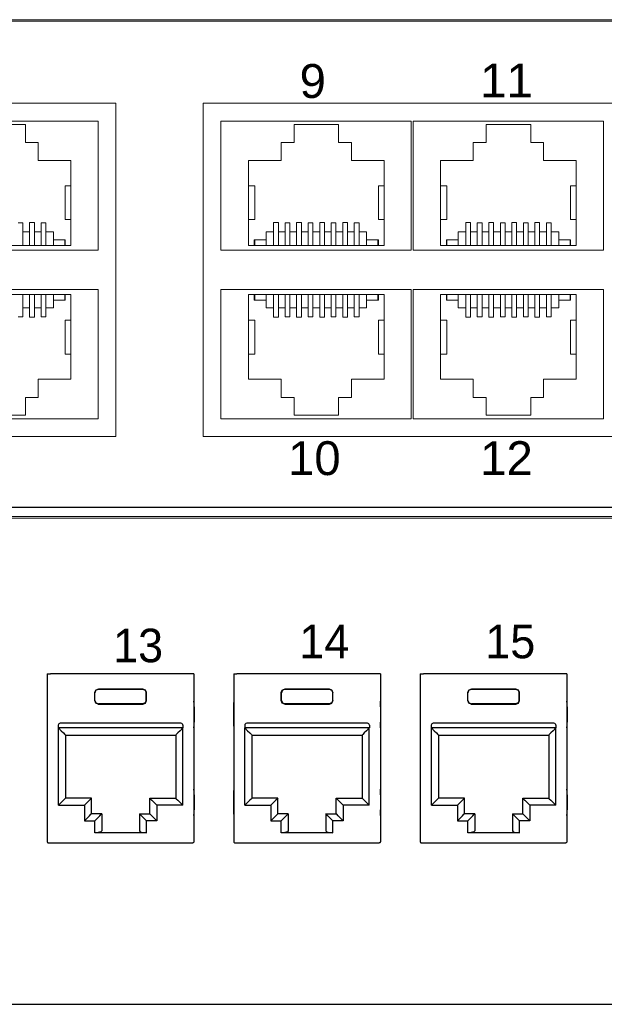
# Model space of a CAD drawing. Header units: millimetres. Extents: x 83969 to 163860, y -22594 to 4849.
# Tile 74 of 115: x 163449.81 to 163453.09, y -21360.63 to -21355.09. Entities that reach past the tile are written whole.
import ezdxf

# ---------------------------------------------------------------- set-up
doc = ezdxf.new("R2010")
doc.units = ezdxf.units.MM
doc.layers.get('0').update_dxf_attribs({"color": 251, "lineweight": 0})
doc.layers.add('! PT Opisy Legenda 2', color=7, linetype='Continuous')
doc.styles.add('_LANSTER_01', font='romans.shx')
doc.styles.add('Arial10', font='arial.ttf', dxfattribs={"height": 10})

# ---------------------------------------------------------------- blocks, each defined once
blk = doc.blocks.new('Switch 24xGE')
at = {"color": 144}
for points in [[(-306.45, 0), (0, 0), (0, 27.955), (-306.45, 27.955)], [(-185.1, 23.252), (-140, 23.252), (-140, 4.506), (-185.1, 4.506)], [(-135.1, 23.252), (-90, 23.252), (-90, 4.506), (-135.1, 4.506)]]:
    blk.add_lwpolyline(points, close=True, dxfattribs=at)
blk.add_lwpolyline([(-272.449, 27.876), (-34, 27.876), (-34, -0.079), (-272.449, -0.079)], close=True)
for points in [[(-141, 22.252), (-141, 14.981), (-151.7, 14.981), (-151.7, 22.252), (-141, 22.252)], [(-123.4, 22.252), (-123.4, 14.981), (-134.1, 14.981), (-134.1, 22.252), (-123.4, 22.252)], [(-112.6, 22.252), (-112.6, 14.981), (-123.3, 14.981), (-123.3, 22.252), (-112.6, 22.252)], [(-147.586, 22.053), (-145.084, 22.053), (-145.084, 21.054), (-144.36, 21.054), (-144.36, 20.026), (-142.523, 20.026), (-142.523, 15.259), (-150.146, 15.259)], [(-145.497, 16.52), (-145.23, 16.52), (-145.23, 15.259), (-145.23, 16.021), (-144.849, 16.021), (-144.849, 15.259), (-144.849, 16.54), (-144.582, 16.54), (-144.582, 15.259), (-144.582, 16.021), (-144.201, 16.021), (-144.201, 15.259), (-144.201, 16.52), (-143.935, 16.52), (-143.935, 15.259), (-143.935, 16.021), (-143.509, 16.021), (-143.509, 15.259), (-143.509, 15.576), (-142.874, 15.576), (-142.874, 15.259), (-142.874, 15.576), (-142.842, 15.576), (-142.842, 15.259)], [(-132.546, 15.259), (-132.546, 20.026), (-130.71, 20.026), (-130.71, 21.054), (-129.986, 21.054), (-129.986, 22.053), (-127.484, 22.053), (-127.484, 21.054), (-126.76, 21.054), (-126.76, 20.026), (-124.923, 20.026), (-124.923, 15.259), (-132.546, 15.259), (-132.227, 15.259), (-132.227, 15.576), (-132.196, 15.576), (-132.196, 15.259), (-132.196, 15.576), (-131.561, 15.576), (-131.561, 15.259), (-131.561, 16.021), (-131.135, 16.021), (-131.135, 15.259), (-131.135, 16.54), (-130.868, 16.54), (-130.868, 15.259), (-130.868, 16.021), (-130.487, 16.021), (-130.487, 15.259), (-130.487, 16.52), (-130.221, 16.52), (-130.221, 15.259), (-130.221, 16.021), (-129.84, 16.021), (-129.84, 15.259), (-129.84, 16.54), (-129.573, 16.54), (-129.573, 15.259), (-129.573, 16.021), (-129.192, 16.021), (-129.192, 15.259), (-129.192, 16.52), (-128.925, 16.52), (-128.925, 15.259), (-128.925, 16.021), (-128.544, 16.021), (-128.544, 15.259), (-128.544, 16.54), (-128.278, 16.54), (-128.278, 15.259), (-128.278, 16.021), (-127.897, 16.021), (-127.897, 15.259), (-127.897, 16.52), (-127.63, 16.52), (-127.63, 15.259), (-127.63, 16.021), (-127.249, 16.021), (-127.249, 15.259), (-127.249, 16.54), (-126.982, 16.54), (-126.982, 15.259), (-126.982, 16.021), (-126.601, 16.021), (-126.601, 15.259), (-126.601, 16.52), (-126.335, 16.52), (-126.335, 15.259), (-126.335, 16.021), (-125.909, 16.021), (-125.909, 15.259), (-125.909, 15.576), (-125.274, 15.576), (-125.274, 15.259), (-125.274, 15.576), (-125.242, 15.576), (-125.242, 15.259)], [(-121.746, 15.259), (-121.746, 20.026), (-119.91, 20.026), (-119.91, 21.054), (-119.186, 21.054), (-119.186, 22.053), (-116.684, 22.053), (-116.684, 21.054), (-115.96, 21.054), (-115.96, 20.026), (-114.123, 20.026), (-114.123, 15.259), (-121.746, 15.259), (-121.427, 15.259), (-121.427, 15.576), (-121.396, 15.576), (-121.396, 15.259), (-121.396, 15.576), (-120.761, 15.576), (-120.761, 15.259), (-120.761, 16.021), (-120.335, 16.021), (-120.335, 15.259), (-120.335, 16.54), (-120.068, 16.54), (-120.068, 15.259), (-120.068, 16.021), (-119.687, 16.021), (-119.687, 15.259), (-119.687, 16.52), (-119.421, 16.52), (-119.421, 15.259), (-119.421, 16.021), (-119.04, 16.021), (-119.04, 15.259), (-119.04, 16.54), (-118.773, 16.54), (-118.773, 15.259), (-118.773, 16.021), (-118.392, 16.021), (-118.392, 15.259), (-118.392, 16.52), (-118.125, 16.52), (-118.125, 15.259), (-118.125, 16.021), (-117.744, 16.021), (-117.744, 15.259), (-117.744, 16.54), (-117.478, 16.54), (-117.478, 15.259), (-117.478, 16.021), (-117.097, 16.021), (-117.097, 15.259), (-117.097, 16.52), (-116.83, 16.52), (-116.83, 15.259), (-116.83, 16.021), (-116.449, 16.021), (-116.449, 15.259), (-116.449, 16.54), (-116.182, 16.54), (-116.182, 15.259), (-116.182, 16.021), (-115.801, 16.021), (-115.801, 15.259), (-115.801, 16.52), (-115.535, 16.52), (-115.535, 15.259), (-115.535, 16.021), (-115.109, 16.021), (-115.109, 15.259), (-115.109, 15.576), (-114.474, 15.576), (-114.474, 15.259), (-114.474, 15.576), (-114.442, 15.576), (-114.442, 15.259)], [(-142.523, 18.616), (-142.847, 18.616), (-142.847, 16.713), (-142.523, 16.713)], [(-132.546, 18.616), (-132.191, 18.616), (-132.191, 16.713), (-132.546, 16.713)], [(-124.923, 18.616), (-125.247, 18.616), (-125.247, 16.713), (-124.923, 16.713)], [(-121.746, 18.616), (-121.391, 18.616), (-121.391, 16.713), (-121.746, 16.713)], [(-114.123, 18.616), (-114.447, 18.616), (-114.447, 16.713), (-114.123, 16.713)], [(-141, 5.506), (-141, 12.777), (-151.7, 12.777), (-151.7, 5.506), (-141, 5.506)], [(-123.4, 5.506), (-123.4, 12.777), (-134.1, 12.777), (-134.1, 5.506), (-123.4, 5.506)], [(-112.6, 5.506), (-112.6, 12.777), (-123.3, 12.777), (-123.3, 5.506), (-112.6, 5.506)], [(-147.586, 5.705), (-145.084, 5.705), (-145.084, 6.704), (-144.36, 6.704), (-144.36, 7.733), (-142.523, 7.733), (-142.523, 12.5), (-150.146, 12.5)], [(-145.497, 11.239), (-145.23, 11.239), (-145.23, 12.5), (-145.23, 11.738), (-144.849, 11.738), (-144.849, 12.5), (-144.849, 11.218), (-144.582, 11.218), (-144.582, 12.5), (-144.582, 11.738), (-144.201, 11.738), (-144.201, 12.5), (-144.201, 11.239), (-143.935, 11.239), (-143.935, 12.5), (-143.935, 11.738), (-143.509, 11.738), (-143.509, 12.5), (-143.509, 12.182), (-142.874, 12.182), (-142.874, 12.5), (-142.874, 12.182), (-142.842, 12.182), (-142.842, 12.5)], [(-132.546, 12.5), (-132.546, 7.733), (-130.71, 7.733), (-130.71, 6.704), (-129.986, 6.704), (-129.986, 5.705), (-127.484, 5.705), (-127.484, 6.704), (-126.76, 6.704), (-126.76, 7.733), (-124.923, 7.733), (-124.923, 12.5), (-132.546, 12.5), (-132.227, 12.5), (-132.227, 12.182), (-132.196, 12.182), (-132.196, 12.5), (-132.196, 12.182), (-131.561, 12.182), (-131.561, 12.5), (-131.561, 11.738), (-131.135, 11.738), (-131.135, 12.5), (-131.135, 11.219), (-130.868, 11.219), (-130.868, 12.5), (-130.868, 11.738), (-130.487, 11.738), (-130.487, 12.5), (-130.487, 11.239), (-130.221, 11.239), (-130.221, 12.5), (-130.221, 11.738), (-129.84, 11.738), (-129.84, 12.5), (-129.84, 11.218), (-129.573, 11.218), (-129.573, 12.5), (-129.573, 11.738), (-129.192, 11.738), (-129.192, 12.5), (-129.192, 11.239), (-128.925, 11.239), (-128.925, 12.5), (-128.925, 11.738), (-128.544, 11.738), (-128.544, 12.5), (-128.544, 11.218), (-128.278, 11.218), (-128.278, 12.5), (-128.278, 11.738), (-127.897, 11.738), (-127.897, 12.5), (-127.897, 11.239), (-127.63, 11.239), (-127.63, 12.5), (-127.63, 11.738), (-127.249, 11.738), (-127.249, 12.5), (-127.249, 11.218), (-126.982, 11.218), (-126.982, 12.5), (-126.982, 11.738), (-126.601, 11.738), (-126.601, 12.5), (-126.601, 11.239), (-126.335, 11.239), (-126.335, 12.5), (-126.335, 11.738), (-125.909, 11.738), (-125.909, 12.5), (-125.909, 12.182), (-125.274, 12.182), (-125.274, 12.5), (-125.274, 12.182), (-125.242, 12.182), (-125.242, 12.5)], [(-121.746, 12.5), (-121.746, 7.733), (-119.91, 7.733), (-119.91, 6.704), (-119.186, 6.704), (-119.186, 5.705), (-116.684, 5.705), (-116.684, 6.704), (-115.96, 6.704), (-115.96, 7.733), (-114.123, 7.733), (-114.123, 12.5), (-121.746, 12.5), (-121.427, 12.5), (-121.427, 12.182), (-121.396, 12.182), (-121.396, 12.5), (-121.396, 12.182), (-120.761, 12.182), (-120.761, 12.5), (-120.761, 11.738), (-120.335, 11.738), (-120.335, 12.5), (-120.335, 11.219), (-120.068, 11.219), (-120.068, 12.5), (-120.068, 11.738), (-119.687, 11.738), (-119.687, 12.5), (-119.687, 11.239), (-119.421, 11.239), (-119.421, 12.5), (-119.421, 11.738), (-119.04, 11.738), (-119.04, 12.5), (-119.04, 11.218), (-118.773, 11.218), (-118.773, 12.5), (-118.773, 11.738), (-118.392, 11.738), (-118.392, 12.5), (-118.392, 11.239), (-118.125, 11.239), (-118.125, 12.5), (-118.125, 11.738), (-117.744, 11.738), (-117.744, 12.5), (-117.744, 11.218), (-117.478, 11.218), (-117.478, 12.5), (-117.478, 11.738), (-117.097, 11.738), (-117.097, 12.5), (-117.097, 11.239), (-116.83, 11.239), (-116.83, 12.5), (-116.83, 11.738), (-116.449, 11.738), (-116.449, 12.5), (-116.449, 11.218), (-116.182, 11.218), (-116.182, 12.5), (-116.182, 11.738), (-115.801, 11.738), (-115.801, 12.5), (-115.801, 11.239), (-115.535, 11.239), (-115.535, 12.5), (-115.535, 11.738), (-115.109, 11.738), (-115.109, 12.5), (-115.109, 12.182), (-114.474, 12.182), (-114.474, 12.5), (-114.474, 12.182), (-114.442, 12.182), (-114.442, 12.5)], [(-142.523, 9.143), (-142.847, 9.143), (-142.847, 11.045), (-142.523, 11.045)], [(-132.546, 9.143), (-132.191, 9.143), (-132.191, 11.045), (-132.546, 11.045)], [(-124.923, 9.143), (-125.247, 9.143), (-125.247, 11.045), (-124.923, 11.045)], [(-121.746, 9.143), (-121.391, 9.143), (-121.391, 11.045), (-121.746, 11.045)], [(-114.123, 9.143), (-114.447, 9.143), (-114.447, 11.045), (-114.123, 11.045)]]:
    blk.add_lwpolyline(points, dxfattribs=at)
at = {"color": 144, "style": 'Arial10'}
for s, p in [('9', (-129.674, 23.553)), ('11', (-119.526, 23.585)), ('10', (-130.326, 2.337)), ('12', (-119.526, 2.337))]:
    blk.add_text(s, height=1.905, dxfattribs=at).set_placement(p)
blk = doc.blocks.new('Panel modularny_24_port_1U')
at = {"color": 0}
for p, q in [((48.895, 4.445), (0, 4.445)), ((0, 0), (48.895, 0))]:
    blk.add_line(p, q, dxfattribs=at)
at = {"color": 0, "linetype": 'Continuous'}
for p, q in [((26.1153, 2.9564), (26.1342, 2.9564)), ((26.1153, 2.9564), (26.1153, 1.4553)), ((26.1342, 2.9564), (26.1373, 2.9564)), ((26.1373, 2.9564), (26.1447, 2.9564)), ((27.3978, 2.9564), (26.1447, 2.9564)), ((27.4052, 2.9564), (27.3978, 2.9564)), ((27.4083, 2.9564), (27.4052, 2.9564)), ((27.4272, 2.9564), (27.4083, 2.9564)), ((27.4272, 2.9564), (27.4272, 1.4553)), ((27.7822, 2.9564), (27.8011, 2.9564)), ((27.7822, 2.9564), (27.7822, 1.4553)), ((27.8011, 2.9564), (27.8042, 2.9564)), ((27.8042, 2.9564), (27.8116, 2.9564)), ((29.0647, 2.9564), (27.8116, 2.9564)), ((29.0721, 2.9564), (29.0647, 2.9564)), ((29.0752, 2.9564), (29.0721, 2.9564)), ((29.0941, 2.9564), (29.0752, 2.9564)), ((29.0941, 2.9564), (29.0941, 1.4553)), ((29.449, 2.9564), (29.4679, 2.9564)), ((29.449, 2.9564), (29.449, 1.4553)), ((29.4679, 2.9564), (29.4711, 2.9564)), ((29.4711, 2.9564), (29.4784, 2.9564)), ((30.7316, 2.9564), (29.4784, 2.9564)), ((30.7389, 2.9564), (30.7316, 2.9564)), ((30.7421, 2.9564), (30.7389, 2.9564)), ((30.761, 2.9564), (30.7421, 2.9564)), ((30.761, 2.9564), (30.761, 1.4553)), ((26.5495, 2.8107), (26.5717, 2.8199)), ((26.5717, 2.8199), (26.9708, 2.8199)), ((26.5717, 2.8199), (26.5732, 2.8184)), ((26.9708, 2.8199), (26.9693, 2.8184)), ((26.993, 2.8107), (26.9708, 2.8199)), ((28.2163, 2.8107), (28.2386, 2.8199)), ((28.2386, 2.8199), (28.6376, 2.8199)), ((28.2386, 2.8199), (28.2401, 2.8184)), ((28.6376, 2.8199), (28.6362, 2.8184)), ((28.6599, 2.8107), (28.6376, 2.8199)), ((29.8832, 2.8107), (29.9055, 2.8199)), ((29.9055, 2.8199), (30.3045, 2.8199)), ((29.9055, 2.8199), (29.907, 2.8184)), ((30.3045, 2.8199), (30.3031, 2.8184)), ((30.3268, 2.8107), (30.3045, 2.8199)), ((26.5402, 2.7884), (26.5495, 2.8107)), ((26.5402, 2.717), (26.5402, 2.7884)), ((26.5417, 2.7869), (26.5402, 2.7884)), ((26.5509, 2.8092), (26.5417, 2.7869)), ((26.5417, 2.7184), (26.5417, 2.7869)), ((26.5732, 2.8184), (26.5509, 2.8092)), ((26.9693, 2.8184), (26.5732, 2.8184)), ((26.9693, 2.8184), (26.9916, 2.8092)), ((26.9916, 2.8092), (27.0008, 2.7869)), ((27.0023, 2.7884), (26.993, 2.8107)), ((27.0008, 2.7869), (27.0023, 2.7884)), ((27.0008, 2.7184), (27.0008, 2.7869)), ((27.0023, 2.717), (27.0023, 2.7884)), ((28.2071, 2.7884), (28.2163, 2.8107)), ((28.2071, 2.717), (28.2071, 2.7884)), ((28.2086, 2.7869), (28.2071, 2.7884)), ((28.2178, 2.8092), (28.2086, 2.7869)), ((28.2086, 2.7184), (28.2086, 2.7869)), ((28.2401, 2.8184), (28.2178, 2.8092)), ((28.6362, 2.8184), (28.2401, 2.8184)), ((28.6362, 2.8184), (28.6585, 2.8092)), ((28.6585, 2.8092), (28.6677, 2.7869)), ((28.6691, 2.7884), (28.6599, 2.8107)), ((28.6677, 2.7869), (28.6691, 2.7884)), ((28.6677, 2.7184), (28.6677, 2.7869)), ((28.6691, 2.717), (28.6691, 2.7884)), ((29.874, 2.7884), (29.8832, 2.8107)), ((29.874, 2.717), (29.874, 2.7884)), ((29.8755, 2.7869), (29.874, 2.7884)), ((29.8847, 2.8092), (29.8755, 2.7869)), ((29.8755, 2.7184), (29.8755, 2.7869)), ((29.907, 2.8184), (29.8847, 2.8092)), ((30.3031, 2.8184), (29.907, 2.8184)), ((30.3031, 2.8184), (30.3253, 2.8092)), ((30.3253, 2.8092), (30.3346, 2.7869)), ((30.336, 2.7884), (30.3268, 2.8107)), ((30.3346, 2.7869), (30.336, 2.7884)), ((30.3346, 2.7184), (30.3346, 2.7869)), ((30.336, 2.717), (30.336, 2.7884)), ((26.1146, 2.6904), (26.1144, 2.662)), ((26.1144, 2.662), (26.1144, 2.5255)), ((26.1153, 2.7126), (26.1146, 2.6904)), ((26.5417, 2.7184), (26.5402, 2.717)), ((26.5495, 2.6947), (26.5402, 2.717)), ((26.5417, 2.7184), (26.5509, 2.6962)), ((26.5717, 2.6855), (26.5495, 2.6947)), ((26.5509, 2.6962), (26.5732, 2.687)), ((26.5732, 2.687), (26.5717, 2.6855)), ((26.5717, 2.6855), (26.9708, 2.6855)), ((26.9693, 2.687), (26.5732, 2.687)), ((26.9916, 2.6962), (26.9693, 2.687)), ((26.9693, 2.687), (26.9708, 2.6855)), ((26.9708, 2.6855), (26.993, 2.6947)), ((27.0008, 2.7184), (26.9916, 2.6962)), ((26.993, 2.6947), (27.0023, 2.717)), ((27.0008, 2.7184), (27.0023, 2.717)), ((27.4279, 2.6904), (27.4272, 2.7126)), ((27.4281, 2.662), (27.4279, 2.6904)), ((27.4281, 2.662), (27.4281, 2.5255)), ((27.7815, 2.6904), (27.7812, 2.662)), ((27.7812, 2.662), (27.7812, 2.5255)), ((27.7822, 2.7126), (27.7815, 2.6904)), ((28.2086, 2.7184), (28.2071, 2.717)), ((28.2163, 2.6947), (28.2071, 2.717)), ((28.2086, 2.7184), (28.2178, 2.6962)), ((28.2386, 2.6855), (28.2163, 2.6947)), ((28.2178, 2.6962), (28.2401, 2.687)), ((28.2401, 2.687), (28.2386, 2.6855)), ((28.2386, 2.6855), (28.6376, 2.6855)), ((28.6362, 2.687), (28.2401, 2.687)), ((28.6585, 2.6962), (28.6362, 2.687)), ((28.6362, 2.687), (28.6376, 2.6855)), ((28.6376, 2.6855), (28.6599, 2.6947)), ((28.6677, 2.7184), (28.6585, 2.6962)), ((28.6599, 2.6947), (28.6691, 2.717)), ((28.6677, 2.7184), (28.6691, 2.717)), ((29.0948, 2.6904), (29.0941, 2.7126)), ((29.095, 2.662), (29.0948, 2.6904)), ((29.095, 2.662), (29.095, 2.5255)), ((29.4484, 2.6904), (29.4481, 2.662)), ((29.4481, 2.662), (29.4481, 2.5255)), ((29.449, 2.7126), (29.4484, 2.6904)), ((29.8755, 2.7184), (29.874, 2.717)), ((29.8832, 2.6947), (29.874, 2.717)), ((29.8755, 2.7184), (29.8847, 2.6962)), ((29.9055, 2.6855), (29.8832, 2.6947)), ((29.8847, 2.6962), (29.907, 2.687)), ((29.907, 2.687), (29.9055, 2.6855)), ((29.9055, 2.6855), (30.3045, 2.6855)), ((30.3031, 2.687), (29.907, 2.687)), ((30.3253, 2.6962), (30.3031, 2.687)), ((30.3031, 2.687), (30.3045, 2.6855)), ((30.3045, 2.6855), (30.3268, 2.6947)), ((30.3346, 2.7184), (30.3253, 2.6962)), ((30.3268, 2.6947), (30.336, 2.717)), ((30.3346, 2.7184), (30.336, 2.717)), ((30.7616, 2.6904), (30.761, 2.7126)), ((30.7619, 2.662), (30.7616, 2.6904)), ((30.7619, 2.662), (30.7619, 2.5255)), ((26.1144, 2.5255), (26.1146, 2.4971)), ((26.1146, 2.4971), (26.1153, 2.4749)), ((26.2147, 2.4973), (26.2147, 2.4721)), ((27.3278, 2.4721), (26.2147, 2.4721)), ((26.2158, 2.4721), (26.2399, 2.4479)), ((26.2158, 1.7811), (26.2158, 2.4721)), ((27.311, 2.5141), (26.2315, 2.5141)), ((27.3267, 2.4721), (27.3026, 2.4479)), ((27.3267, 1.7811), (27.3267, 2.4721)), ((27.3278, 2.4973), (27.3278, 2.4721)), ((27.4272, 2.4749), (27.4279, 2.4971)), ((27.4279, 2.4971), (27.4281, 2.5255)), ((27.7812, 2.5255), (27.7815, 2.4971)), ((27.7815, 2.4971), (27.7822, 2.4749)), ((27.8816, 2.4973), (27.8816, 2.4721)), ((28.9947, 2.4721), (27.8816, 2.4721)), ((27.8827, 2.4721), (27.9068, 2.4479)), ((27.8827, 1.7811), (27.8827, 2.4721)), ((28.9779, 2.5141), (27.8984, 2.5141)), ((28.9936, 2.4721), (28.9695, 2.4479)), ((28.9936, 1.7811), (28.9936, 2.4721)), ((28.9947, 2.4973), (28.9947, 2.4721)), ((29.0941, 2.4749), (29.0948, 2.4971)), ((29.0948, 2.4971), (29.095, 2.5255)), ((29.4481, 2.5255), (29.4484, 2.4971)), ((29.4484, 2.4971), (29.449, 2.4749)), ((29.5485, 2.4973), (29.5485, 2.4721)), ((30.6615, 2.4721), (29.5485, 2.4721)), ((29.5495, 2.4721), (29.5736, 2.4479)), ((29.5495, 1.7811), (29.5495, 2.4721)), ((30.6447, 2.5141), (29.5653, 2.5141)), ((30.6605, 2.4721), (30.6364, 2.4479)), ((30.6605, 1.7811), (30.6605, 2.4721)), ((30.6615, 2.4973), (30.6615, 2.4721)), ((30.761, 2.4749), (30.7616, 2.4971)), ((30.7616, 2.4971), (30.7619, 2.5255)), ((26.2399, 2.4479), (26.2603, 2.4275)), ((26.2603, 2.4275), (26.274, 2.4138)), ((26.274, 2.4138), (26.2788, 2.4091)), ((26.2788, 2.4091), (26.2788, 1.8441)), ((26.2788, 2.4091), (27.2637, 2.4091)), ((27.2685, 2.4138), (27.2637, 2.4091)), ((27.2637, 2.4091), (27.2637, 1.8441)), ((27.2822, 2.4275), (27.2685, 2.4138)), ((27.3026, 2.4479), (27.2822, 2.4275)), ((27.9068, 2.4479), (27.9272, 2.4275)), ((27.9272, 2.4275), (27.9409, 2.4138)), ((27.9409, 2.4138), (27.9457, 2.4091)), ((27.9457, 2.4091), (27.9457, 1.8441)), ((27.9457, 2.4091), (28.9306, 2.4091)), ((28.9354, 2.4138), (28.9306, 2.4091)), ((28.9306, 2.4091), (28.9306, 1.8441)), ((28.9491, 2.4275), (28.9354, 2.4138)), ((28.9695, 2.4479), (28.9491, 2.4275)), ((29.5736, 2.4479), (29.5941, 2.4275)), ((29.5941, 2.4275), (29.6077, 2.4138)), ((29.6077, 2.4138), (29.6125, 2.4091)), ((29.6125, 2.4091), (29.6125, 1.8441)), ((29.6125, 2.4091), (30.5975, 2.4091)), ((30.6023, 2.4138), (30.5975, 2.4091)), ((30.5975, 2.4091), (30.5975, 1.8441)), ((30.6159, 2.4275), (30.6023, 2.4138)), ((30.6364, 2.4479), (30.6159, 2.4275)), ((26.1146, 1.9036), (26.1144, 1.8752)), ((26.1144, 1.8752), (26.1144, 1.7387)), ((26.1153, 1.9259), (26.1146, 1.9036)), ((27.4279, 1.9036), (27.4272, 1.9259)), ((27.4281, 1.8752), (27.4279, 1.9036)), ((27.4281, 1.8752), (27.4281, 1.7387)), ((27.7815, 1.9036), (27.7812, 1.8752)), ((27.7812, 1.8752), (27.7812, 1.7387)), ((27.7822, 1.9259), (27.7815, 1.9036)), ((29.0948, 1.9036), (29.0941, 1.9259)), ((29.095, 1.8752), (29.0948, 1.9036)), ((29.095, 1.8752), (29.095, 1.7387)), ((29.4484, 1.9036), (29.4481, 1.8752)), ((29.4481, 1.8752), (29.4481, 1.7387)), ((29.449, 1.9259), (29.4484, 1.9036)), ((30.7616, 1.9036), (30.761, 1.9259)), ((30.7619, 1.8752), (30.7616, 1.9036)), ((30.7619, 1.8752), (30.7619, 1.7387)), ((26.2399, 1.8052), (26.2158, 1.7811)), ((26.2158, 1.7811), (26.4478, 1.7811)), ((26.2603, 1.8257), (26.2399, 1.8052)), ((26.274, 1.8393), (26.2603, 1.8257)), ((26.2788, 1.8441), (26.274, 1.8393)), ((26.5108, 1.8441), (26.2788, 1.8441)), ((26.472, 1.8052), (26.4478, 1.7811)), ((26.4478, 1.7811), (26.4478, 1.6425)), ((26.4924, 1.8257), (26.472, 1.8052)), ((26.506, 1.8393), (26.4924, 1.8257)), ((26.5108, 1.8441), (26.506, 1.8393)), ((26.5108, 1.7055), (26.5108, 1.8441)), ((27.0317, 1.7055), (27.0317, 1.8441)), ((27.0317, 1.8441), (27.2637, 1.8441)), ((27.0317, 1.8441), (27.0365, 1.8393)), ((27.0365, 1.8393), (27.0501, 1.8257)), ((27.0501, 1.8257), (27.0706, 1.8052)), ((27.0706, 1.8052), (27.0947, 1.7811)), ((27.3267, 1.7811), (27.0947, 1.7811)), ((27.0947, 1.7811), (27.0947, 1.6425)), ((27.2637, 1.8441), (27.2685, 1.8393)), ((27.2685, 1.8393), (27.2822, 1.8257)), ((27.2822, 1.8257), (27.3026, 1.8052)), ((27.3026, 1.8052), (27.3267, 1.7811)), ((27.9068, 1.8052), (27.8827, 1.7811)), ((27.8827, 1.7811), (28.1147, 1.7811)), ((27.9272, 1.8257), (27.9068, 1.8052)), ((27.9409, 1.8393), (27.9272, 1.8257)), ((27.9457, 1.8441), (27.9409, 1.8393)), ((28.1777, 1.8441), (27.9457, 1.8441)), ((28.1388, 1.8052), (28.1147, 1.7811)), ((28.1147, 1.7811), (28.1147, 1.6425)), ((28.1593, 1.8257), (28.1388, 1.8052)), ((28.1729, 1.8393), (28.1593, 1.8257)), ((28.1777, 1.8441), (28.1729, 1.8393)), ((28.1777, 1.7055), (28.1777, 1.8441)), ((28.6985, 1.7055), (28.6985, 1.8441)), ((28.6985, 1.8441), (28.9306, 1.8441)), ((28.6985, 1.8441), (28.7033, 1.8393)), ((28.7033, 1.8393), (28.717, 1.8257)), ((28.717, 1.8257), (28.7374, 1.8052)), ((28.7374, 1.8052), (28.7615, 1.7811)), ((28.9936, 1.7811), (28.7615, 1.7811)), ((28.7615, 1.7811), (28.7615, 1.6425)), ((28.9306, 1.8441), (28.9354, 1.8393)), ((28.9354, 1.8393), (28.9491, 1.8257)), ((28.9491, 1.8257), (28.9695, 1.8052)), ((28.9695, 1.8052), (28.9936, 1.7811)), ((29.5736, 1.8052), (29.5495, 1.7811)), ((29.5495, 1.7811), (29.7816, 1.7811)), ((29.5941, 1.8257), (29.5736, 1.8052)), ((29.6077, 1.8393), (29.5941, 1.8257)), ((29.6125, 1.8441), (29.6077, 1.8393)), ((29.8446, 1.8441), (29.6125, 1.8441)), ((29.8057, 1.8052), (29.7816, 1.7811)), ((29.7816, 1.7811), (29.7816, 1.6425)), ((29.8261, 1.8257), (29.8057, 1.8052)), ((29.8398, 1.8393), (29.8261, 1.8257)), ((29.8446, 1.8441), (29.8398, 1.8393)), ((29.8446, 1.7055), (29.8446, 1.8441)), ((30.3654, 1.7055), (30.3654, 1.8441)), ((30.3654, 1.8441), (30.5975, 1.8441)), ((30.3654, 1.8441), (30.3702, 1.8393)), ((30.3702, 1.8393), (30.3839, 1.8257)), ((30.3839, 1.8257), (30.4043, 1.8052)), ((30.4043, 1.8052), (30.4284, 1.7811)), ((30.6605, 1.7811), (30.4284, 1.7811)), ((30.4284, 1.7811), (30.4284, 1.6425)), ((30.5975, 1.8441), (30.6023, 1.8393)), ((30.6023, 1.8393), (30.6159, 1.8257)), ((30.6159, 1.8257), (30.6364, 1.8052)), ((30.6364, 1.8052), (30.6605, 1.7811)), ((26.1144, 1.7387), (26.1146, 1.7104)), ((26.1146, 1.7104), (26.1153, 1.6881)), ((26.472, 1.6666), (26.4924, 1.6871)), ((26.4924, 1.6871), (26.506, 1.7007)), ((26.506, 1.7007), (26.5108, 1.7055)), ((26.6032, 1.7055), (26.5108, 1.7055)), ((26.5644, 1.6666), (26.5848, 1.6871)), ((26.5848, 1.6871), (26.5985, 1.7007)), ((26.5985, 1.7007), (26.6032, 1.7055)), ((26.6032, 1.7055), (26.6032, 1.5517)), ((26.9393, 1.7055), (27.0317, 1.7055)), ((26.9393, 1.7055), (26.9393, 1.5517)), ((26.9441, 1.7007), (26.9393, 1.7055)), ((26.9577, 1.6871), (26.9441, 1.7007)), ((26.9782, 1.6666), (26.9577, 1.6871)), ((27.0365, 1.7007), (27.0317, 1.7055)), ((27.0501, 1.6871), (27.0365, 1.7007)), ((27.0706, 1.6666), (27.0501, 1.6871)), ((27.4272, 1.6881), (27.4279, 1.7104)), ((27.4279, 1.7104), (27.4281, 1.7387)), ((27.7812, 1.7387), (27.7815, 1.7104)), ((27.7815, 1.7104), (27.7822, 1.6881)), ((28.1388, 1.6666), (28.1593, 1.6871)), ((28.1593, 1.6871), (28.1729, 1.7007)), ((28.1729, 1.7007), (28.1777, 1.7055)), ((28.2701, 1.7055), (28.1777, 1.7055)), ((28.2312, 1.6666), (28.2517, 1.6871)), ((28.2517, 1.6871), (28.2653, 1.7007)), ((28.2653, 1.7007), (28.2701, 1.7055)), ((28.2701, 1.7055), (28.2701, 1.5517)), ((28.6061, 1.7055), (28.6985, 1.7055)), ((28.6061, 1.7055), (28.6061, 1.5517)), ((28.6109, 1.7007), (28.6061, 1.7055)), ((28.6246, 1.6871), (28.6109, 1.7007)), ((28.645, 1.6666), (28.6246, 1.6871)), ((28.7033, 1.7007), (28.6985, 1.7055)), ((28.717, 1.6871), (28.7033, 1.7007)), ((28.7374, 1.6666), (28.717, 1.6871)), ((29.0941, 1.6881), (29.0948, 1.7104)), ((29.0948, 1.7104), (29.095, 1.7387)), ((29.4481, 1.7387), (29.4484, 1.7104)), ((29.4484, 1.7104), (29.449, 1.6881)), ((29.8057, 1.6666), (29.8261, 1.6871)), ((29.8261, 1.6871), (29.8398, 1.7007)), ((29.8398, 1.7007), (29.8446, 1.7055)), ((29.937, 1.7055), (29.8446, 1.7055)), ((29.8981, 1.6666), (29.9185, 1.6871)), ((29.9185, 1.6871), (29.9322, 1.7007)), ((29.9322, 1.7007), (29.937, 1.7055)), ((29.937, 1.7055), (29.937, 1.5517)), ((30.273, 1.7055), (30.3654, 1.7055)), ((30.273, 1.7055), (30.273, 1.5517)), ((30.2778, 1.7007), (30.273, 1.7055)), ((30.2915, 1.6871), (30.2778, 1.7007)), ((30.3119, 1.6666), (30.2915, 1.6871)), ((30.3702, 1.7007), (30.3654, 1.7055)), ((30.3839, 1.6871), (30.3702, 1.7007)), ((30.4043, 1.6666), (30.3839, 1.6871)), ((30.761, 1.6881), (30.7616, 1.7104)), ((30.7616, 1.7104), (30.7619, 1.7387)), ((26.4478, 1.6425), (26.472, 1.6666)), ((26.4478, 1.6425), (26.5402, 1.6425)), ((26.5402, 1.6425), (26.5644, 1.6666)), ((26.5402, 1.5349), (26.5402, 1.6425)), ((27.0023, 1.6425), (26.9782, 1.6666)), ((27.0947, 1.6425), (27.0023, 1.6425)), ((27.0023, 1.5349), (27.0023, 1.6425)), ((27.0947, 1.6425), (27.0706, 1.6666)), ((28.1147, 1.6425), (28.1388, 1.6666)), ((28.1147, 1.6425), (28.2071, 1.6425)), ((28.2071, 1.6425), (28.2312, 1.6666)), ((28.2071, 1.5349), (28.2071, 1.6425)), ((28.6691, 1.6425), (28.645, 1.6666)), ((28.7615, 1.6425), (28.6691, 1.6425)), ((28.6691, 1.5349), (28.6691, 1.6425)), ((28.7615, 1.6425), (28.7374, 1.6666)), ((29.7816, 1.6425), (29.8057, 1.6666)), ((29.7816, 1.6425), (29.874, 1.6425)), ((29.874, 1.6425), (29.8981, 1.6666)), ((29.874, 1.5349), (29.874, 1.6425)), ((30.336, 1.6425), (30.3119, 1.6666)), ((30.4284, 1.6425), (30.336, 1.6425)), ((30.336, 1.5349), (30.336, 1.6425)), ((30.4284, 1.6425), (30.4043, 1.6666)), ((26.5717, 1.5371), (26.5402, 1.5349)), ((27.0023, 1.5349), (26.5402, 1.5349)), ((26.5948, 1.5433), (26.5717, 1.5371)), ((26.6032, 1.5517), (26.5948, 1.5433)), ((26.9393, 1.5517), (26.9477, 1.5433)), ((26.9477, 1.5433), (26.9708, 1.5371)), ((26.9708, 1.5371), (27.0023, 1.5349)), ((28.2386, 1.5371), (28.2071, 1.5349)), ((28.6691, 1.5349), (28.2071, 1.5349)), ((28.2617, 1.5433), (28.2386, 1.5371)), ((28.2701, 1.5517), (28.2617, 1.5433)), ((28.6061, 1.5517), (28.6146, 1.5433)), ((28.6146, 1.5433), (28.6376, 1.5371)), ((28.6376, 1.5371), (28.6691, 1.5349)), ((29.9055, 1.5371), (29.874, 1.5349)), ((30.336, 1.5349), (29.874, 1.5349)), ((29.9286, 1.5433), (29.9055, 1.5371)), ((29.937, 1.5517), (29.9286, 1.5433)), ((30.273, 1.5517), (30.2815, 1.5433)), ((30.2815, 1.5433), (30.3045, 1.5371)), ((30.3045, 1.5371), (30.336, 1.5349)), ((26.1153, 1.4551), (26.1153, 1.4553)), ((26.1153, 1.4551), (26.1153, 1.4548)), ((26.1153, 1.4548), (26.1153, 1.4541)), ((26.1153, 1.4541), (26.1155, 1.4528)), ((26.1155, 1.4528), (26.1169, 1.4495)), ((26.1169, 1.4495), (26.1192, 1.4469)), ((26.1192, 1.4469), (26.1223, 1.4452)), ((26.1223, 1.4452), (26.1258, 1.4446)), ((26.1258, 1.4446), (26.1258, 1.4446)), ((26.1258, 1.4446), (27.4167, 1.4446)), ((27.4202, 1.4452), (27.4167, 1.4446)), ((27.4167, 1.4446), (27.4167, 1.4446)), ((27.4233, 1.4469), (27.4202, 1.4452)), ((27.4256, 1.4495), (27.4233, 1.4469)), ((27.427, 1.4528), (27.4256, 1.4495)), ((27.4272, 1.4541), (27.427, 1.4528)), ((27.4272, 1.4551), (27.4272, 1.4553)), ((27.4272, 1.4551), (27.4272, 1.4548)), ((27.4272, 1.4548), (27.4272, 1.4541)), ((27.7822, 1.4551), (27.7822, 1.4553)), ((27.7822, 1.4551), (27.7822, 1.4548)), ((27.7822, 1.4548), (27.7822, 1.4541)), ((27.7822, 1.4541), (27.7824, 1.4528)), ((27.7824, 1.4528), (27.7838, 1.4495)), ((27.7838, 1.4495), (27.7861, 1.4469)), ((27.7861, 1.4469), (27.7892, 1.4452)), ((27.7892, 1.4452), (27.7927, 1.4446)), ((27.7927, 1.4446), (27.7927, 1.4446)), ((27.7927, 1.4446), (29.0836, 1.4446)), ((29.0871, 1.4452), (29.0836, 1.4446)), ((29.0836, 1.4446), (29.0836, 1.4446)), ((29.0901, 1.4469), (29.0871, 1.4452)), ((29.0925, 1.4495), (29.0901, 1.4469)), ((29.0938, 1.4528), (29.0925, 1.4495)), ((29.094, 1.4541), (29.0938, 1.4528)), ((29.0941, 1.4548), (29.094, 1.4541)), ((29.0941, 1.4551), (29.0941, 1.4553)), ((29.0941, 1.4551), (29.0941, 1.4548)), ((29.449, 1.4551), (29.449, 1.4553)), ((29.449, 1.4551), (29.449, 1.4548)), ((29.449, 1.4548), (29.4491, 1.4541)), ((29.4491, 1.4541), (29.4493, 1.4528)), ((29.4493, 1.4528), (29.4507, 1.4495)), ((29.4507, 1.4495), (29.453, 1.4469)), ((29.453, 1.4469), (29.4561, 1.4452)), ((29.4561, 1.4452), (29.4595, 1.4446)), ((29.4595, 1.4446), (29.4595, 1.4446)), ((29.4595, 1.4446), (30.7505, 1.4446)), ((30.7539, 1.4452), (30.7505, 1.4446)), ((30.7505, 1.4446), (30.7505, 1.4446)), ((30.757, 1.4469), (30.7539, 1.4452)), ((30.7594, 1.4495), (30.757, 1.4469)), ((30.7607, 1.4528), (30.7594, 1.4495)), ((30.7609, 1.4541), (30.7607, 1.4528)), ((30.761, 1.4548), (30.7609, 1.4541)), ((30.761, 1.4551), (30.761, 1.4553)), ((30.761, 1.4551), (30.761, 1.4548))]:
    blk.add_line(p, q, dxfattribs=at)
for centre, start, end in [((26.2315, 2.4973), 90, 180), ((27.311, 2.4973), 0, 90), ((27.8984, 2.4973), 90, 180), ((28.9779, 2.4973), 0, 90), ((29.5653, 2.4973), 90, 180), ((30.6447, 2.4973), 0, 90)]:
    blk.add_arc(centre, 0.0168, start, end, dxfattribs=at)
at = {"color": 0, "char_height": 0.3, "attachment_point": 1, "style": '_LANSTER_01'}
for s, insert in [('\\A1;{\\fHP Simplified|b0|i0|c238|p34;13}', (26.7047, 3.3604)), ('\\A1;{\\fHP Simplified|b0|i0|c238|p34;14}', (28.3692, 3.3959)), ('\\A1;{\\fHP Simplified|b0|i0|c238|p34;15}', (30.0313, 3.3959))]:
    blk.add_mtext_dynamic_manual_height_columns(s, width=0.466049, gutter_width=6, heights=[0], dxfattribs=dict(at, insert=insert))

msp = doc.modelspace()

# ---------------------------------------------------------------- block references
at = {"layer": '! PT Opisy Legenda 2', "xscale": 0.6288112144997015, "yscale": 0.6288112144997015, "zscale": 0.6288112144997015}
msp.add_blockref('Panel modularny_24_port_1U', (163433.539, -21360.6262), dxfattribs=at)
at = {"xscale": 0.1, "yscale": 0.1, "zscale": 0.1}
msp.add_blockref('Switch 24xGE', (163464.3466, -21357.8827), dxfattribs=at)

doc.saveas('drawing.dxf')
